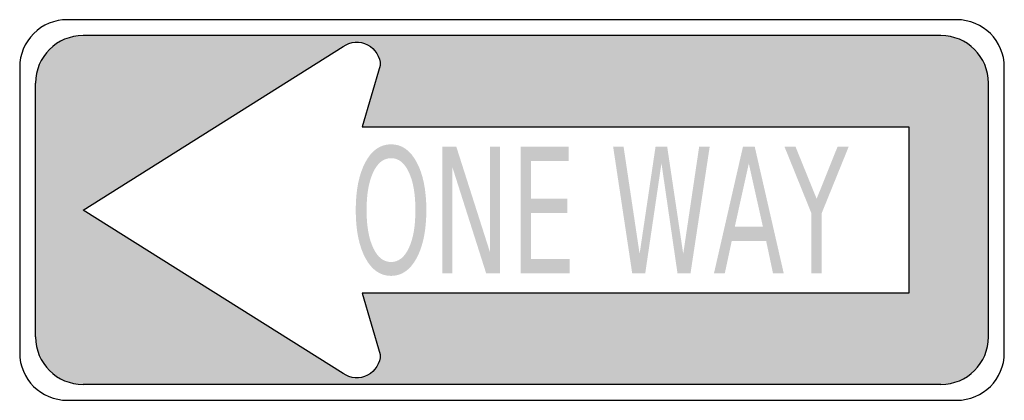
# Model space of a CAD drawing. Header units: inches. Extents: x -0.5 to 0.5, y -0.19 to 0.19.
import ezdxf

# ---------------------------------------------------------------- set-up
doc = ezdxf.new("R2010")
doc.units = ezdxf.units.IN
doc.header["$MEASUREMENT"] = 0

msp = doc.modelspace()

# ---------------------------------------------------------------- hatches: boundary and pattern name
h = msp.add_hatch(color=7)
edge = h.paths.add_edge_path()
edge.add_spline(control_points=[(0.4355, 0.1774), (0.4483, 0.1774), (0.4606, 0.1723), (0.4697, 0.1632), (0.4788, 0.1542), (0.4839, 0.1419), (0.4839, 0.129)], knot_values=[0, 0, 0, 0, 1, 1, 1, 2, 2, 2, 2], degree=3, periodic=0)
edge.add_line((0.4839, 0.129), (0.4839, -0.129))
edge.add_spline(control_points=[(0.4839, -0.129), (0.4839, -0.1419), (0.4788, -0.1542), (0.4697, -0.1632), (0.4606, -0.1723), (0.4483, -0.1774), (0.4355, -0.1774)], knot_values=[0, 0, 0, 0, 1, 1, 1, 2, 2, 2, 2], degree=3, periodic=0)
edge.add_line((0.4355, -0.1774), (-0.4355, -0.1774))
edge.add_spline(control_points=[(-0.4355, -0.1774), (-0.4483, -0.1774), (-0.4606, -0.1723), (-0.4697, -0.1632), (-0.4788, -0.1542), (-0.4839, -0.1419), (-0.4839, -0.129)], knot_values=[0, 0, 0, 0, 1, 1, 1, 2, 2, 2, 2], degree=3, periodic=0)
edge.add_line((-0.4839, -0.129), (-0.4839, 0.129))
edge.add_spline(control_points=[(-0.4839, 0.129), (-0.4839, 0.1558), (-0.4622, 0.1774), (-0.4355, 0.1774)], knot_values=[0, 0, 0, 0, 1, 1, 1, 1], degree=3, periodic=0)
edge.add_line((-0.4355, 0.1774), (0.4355, 0.1774))
edge = h.paths.add_edge_path(flags=0)
edge.add_line((-0.1523, 0.0847), (-0.1338, 0.1469))
edge.add_spline(control_points=[(-0.1338, 0.1469), (-0.1338, 0.1558), (-0.1388, 0.1639), (-0.1467, 0.168), (-0.1546, 0.1721), (-0.1641, 0.1715), (-0.1714, 0.1663)], knot_values=[0, 0, 0, 0, 1, 1, 1, 2, 2, 2, 2], degree=3, periodic=0)
edge.add_line((-0.1714, 0.1663), (-0.4355, 0))
edge.add_line((-0.4355, 0), (-0.1714, -0.1663))
edge.add_spline(control_points=[(-0.1714, -0.1663), (-0.1641, -0.1715), (-0.1546, -0.1721), (-0.1467, -0.168), (-0.1388, -0.1639), (-0.1338, -0.1558), (-0.1338, -0.1469)], knot_values=[0, 0, 0, 0, 1, 1, 1, 2, 2, 2, 2], degree=3, periodic=0)
edge.add_line((-0.1338, -0.1469), (-0.1523, -0.0847))
edge.add_line((-0.1523, -0.0847), (0.4032, -0.0847))
edge.add_line((0.4032, -0.0847), (0.4032, 0.0847))
edge.add_line((0.4032, 0.0847), (-0.1523, 0.0847))
h = msp.add_hatch(color=7)
edge = h.paths.add_edge_path()
edge.add_spline(control_points=[(-0.1228, 0.0668), (-0.112, 0.0668), (-0.1033, 0.0608), (-0.0968, 0.0486), (-0.0903, 0.0365), (-0.087, 0.0202), (-0.087, -0.0001), (-0.087, -0.0205), (-0.0903, -0.0367), (-0.0968, -0.0488), (-0.1033, -0.061), (-0.112, -0.067), (-0.1228, -0.067), (-0.1337, -0.067), (-0.1424, -0.061), (-0.1489, -0.0489), (-0.1554, -0.0368), (-0.1587, -0.0205), (-0.1587, -0.0001), (-0.1587, 0.0202), (-0.1554, 0.0365), (-0.1489, 0.0486), (-0.1424, 0.0608), (-0.1337, 0.0668), (-0.1228, 0.0668)], knot_values=[0, 0, 0, 0, 1, 1, 1, 2, 2, 2, 3, 3, 3, 4, 4, 4, 5, 5, 5, 6, 6, 6, 7, 7, 7, 8, 8, 8, 8], degree=3, periodic=0)
edge = h.paths.add_edge_path(flags=0)
edge.add_spline(control_points=[(-0.1228, 0.0527), (-0.1304, 0.0527), (-0.1365, 0.0479), (-0.1409, 0.0385), (-0.1454, 0.029), (-0.1477, 0.0162), (-0.1477, -0.0001), (-0.1477, -0.0164), (-0.1454, -0.0292), (-0.1409, -0.0387), (-0.1365, -0.0481), (-0.1304, -0.0529), (-0.1228, -0.0529), (-0.1152, -0.0529), (-0.1092, -0.0481), (-0.1048, -0.0387), (-0.1003, -0.0292), (-0.0981, -0.0164), (-0.0981, -0.0001), (-0.0981, 0.0162), (-0.1003, 0.029), (-0.1048, 0.0385), (-0.1092, 0.0479), (-0.1152, 0.0527), (-0.1228, 0.0527)], knot_values=[0, 0, 0, 0, 1, 1, 1, 2, 2, 2, 3, 3, 3, 4, 4, 4, 5, 5, 5, 6, 6, 6, 7, 7, 7, 8, 8, 8, 8], degree=3, periodic=0)
for points in [[(-0.0707, 0.0645), (-0.0566, 0.0645), (-0.0222, -0.0434), (-0.0222, 0.0645), (-0.0121, 0.0645), (-0.0121, -0.0645), (-0.0262, -0.0645), (-0.0605, 0.0434), (-0.0605, -0.0645), (-0.0707, -0.0645), (-0.0707, 0.0645)], [(0.0088, 0.0645), (0.0577, 0.0645), (0.0577, 0.0498), (0.0193, 0.0498), (0.0193, 0.0116), (0.0561, 0.0116), (0.0561, -0.0031), (0.0193, -0.0031), (0.0193, -0.0498), (0.0587, -0.0498), (0.0587, -0.0645), (0.0088, -0.0645), (0.0088, 0.0645)], [(0.1027, 0.0645), (0.1133, 0.0645), (0.1296, -0.0446), (0.1458, 0.0645), (0.1576, 0.0645), (0.1739, -0.0446), (0.1901, 0.0645), (0.2008, 0.0645), (0.1813, -0.0645), (0.1681, -0.0645), (0.1518, 0.0475), (0.1353, -0.0645), (0.1221, -0.0645), (0.1027, 0.0645)], [(0.2767, 0.0645), (0.2879, 0.0645), (0.3094, 0.0114), (0.3307, 0.0645), (0.342, 0.0645), (0.3146, -0.0031), (0.3146, -0.0645), (0.304, -0.0645), (0.304, -0.0031), (0.2767, 0.0645)]]:
    msp.add_hatch(color=7).paths.add_polyline_path(points)
h = msp.add_hatch(color=7)
h.paths.add_polyline_path([(0.2346, 0.0645), (0.2465, 0.0645), (0.276, -0.0645), (0.2651, -0.0645), (0.2581, -0.0314), (0.2232, -0.0314), (0.2161, -0.0645), (0.2051, -0.0645), (0.2346, 0.0645)])
h.paths.add_polyline_path([(0.2405, 0.0473), (0.2263, -0.0169), (0.2548, -0.0169), (0.2405, 0.0473)], flags=0)

# ---------------------------------------------------------------- linework, layer by layer
at = {"color": 7}
for p, q in [((0.4355, 0.1774), (-0.4355, 0.1774)), ((-0.4839, -0.129), (-0.4839, 0.129)), ((0.4839, -0.129), (0.4839, 0.129)), ((0.4355, -0.1774), (-0.4355, -0.1774))]:
    msp.add_line(p, q, dxfattribs=at)
for points in [[(0.4516, 0.1935), (-0.4516, 0.1935)], [(-0.4355, 0), (-0.1714, 0.1663)], [(-0.5, 0.1452), (-0.5, -0.1452)], [(-0.1338, 0.1469), (-0.1523, 0.0847), (0.4032, 0.0847), (0.4032, -0.0847), (-0.1523, -0.0847), (-0.1338, -0.1469)], [(0.5, -0.1452), (0.5, 0.1452)], [(-0.1714, -0.1663), (-0.4355, 0)], [(-0.4516, -0.1935), (0.4516, -0.1935)]]:
    msp.add_lwpolyline(points, dxfattribs=at)
for points in [[(-0.4516, 0.1935), (-0.4644, 0.1935), (-0.4768, 0.1885), (-0.4858, 0.1794), (-0.4949, 0.1703), (-0.5, 0.158), (-0.5, 0.1452)], [(-0.1714, 0.1663), (-0.1641, 0.1715), (-0.1546, 0.1721), (-0.1467, 0.168), (-0.1388, 0.1639), (-0.1338, 0.1558), (-0.1338, 0.1469)], [(-0.1338, -0.1469), (-0.1338, -0.1558), (-0.1388, -0.1639), (-0.1467, -0.168), (-0.1546, -0.1721), (-0.1641, -0.1715), (-0.1714, -0.1663)]]:
    msp.add_open_spline(points, degree=3, knots=[0, 0, 0, 0, 1, 1, 1, 2, 2, 2, 2], dxfattribs=at)
for points in [[(0.5, 0.1452), (0.5, 0.1719), (0.4783, 0.1935), (0.4516, 0.1935)], [(-0.4355, 0.1774), (-0.4622, 0.1774), (-0.4839, 0.1558), (-0.4839, 0.129)], [(0.4839, 0.129), (0.4839, 0.1558), (0.4622, 0.1774), (0.4355, 0.1774)], [(-0.4839, -0.129), (-0.4839, -0.1558), (-0.4622, -0.1774), (-0.4355, -0.1774)], [(0.4355, -0.1774), (0.4622, -0.1774), (0.4839, -0.1558), (0.4839, -0.129)], [(-0.5, -0.1452), (-0.5, -0.1719), (-0.4783, -0.1935), (-0.4516, -0.1935)], [(0.4516, -0.1935), (0.4783, -0.1935), (0.5, -0.1719), (0.5, -0.1452)]]:
    msp.add_open_spline(points, degree=3, dxfattribs=at)

doc.saveas('drawing.dxf')
